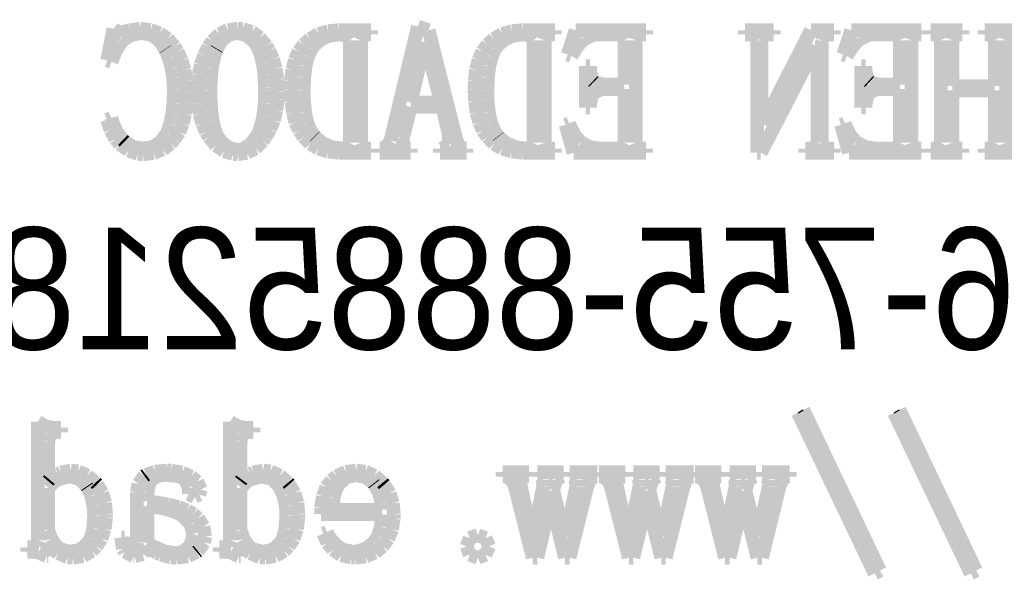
# Model space of a CAD drawing. Extents: x -225 to 585, y -158 to 406.
# Tile 7 of 47: x -205.44 to -198.16, y -151.33 to -147.18. Entities that reach past the tile are written whole.
import ezdxf

# ---------------------------------------------------------------- set-up
doc = ezdxf.new("R2010")
doc.units = 0
doc.layers.add('BOARD_GEOMETRY_SILKSCREEN_B', color=1, linetype='CONTINUOUS')

msp = doc.modelspace()

# ---------------------------------------------------------------- linework, layer by layer
at = {"layer": 'BOARD_GEOMETRY_SILKSCREEN_B', "const_width": 0.1016}
for points in [[(-204.748638, -147.245578), (-204.795374, -147.479004)], [(-204.721206, -147.266406), (-204.748638, -147.245578)], [(-204.690218, -147.271994), (-204.721206, -147.266406)], [(-204.625702, -147.255992), (-204.690218, -147.271994)], [(-204.551788, -147.245578), (-204.625702, -147.255992)], [(-204.619098, -147.291806), (-204.543406, -147.277074)], [(-204.550772, -147.245578), (-204.551788, -147.245578)], [(-204.475588, -147.254214), (-204.550772, -147.245578)], [(-204.543406, -147.277074), (-204.53604, -147.277074)], [(-204.53604, -147.277074), (-204.46873, -147.29079)], [(-204.408024, -147.279106), (-204.475588, -147.254214)], [(-204.348588, -147.319492), (-204.408024, -147.279106)], [(-203.901802, -147.254976), (-203.96454, -147.285202)], [(-203.830428, -147.245578), (-203.901802, -147.254976)], [(-203.891388, -147.287488), (-203.830428, -147.277074)], [(-203.793598, -147.247864), (-203.830428, -147.245578)], [(-203.830428, -147.277074), (-203.765912, -147.292568)], [(-203.726288, -147.268692), (-203.793598, -147.247864)], [(-203.667868, -147.310602), (-203.726288, -147.268692)], [(-203.1619, -147.263612), (-203.232512, -147.284186)], [(-203.082906, -147.255992), (-203.1619, -147.263612)], [(-202.8444, -147.255992), (-203.082906, -147.255992)], [(-202.8444, -147.287488), (-202.8444, -147.255992)], [(-202.498706, -147.229068), (-202.70089, -148.073364)], [(-202.419712, -147.255992), (-202.498706, -147.229068)], [(-202.212702, -148.073364), (-202.419712, -147.255992)], [(-201.803508, -147.263612), (-201.87539, -147.284186)], [(-201.72553, -147.255992), (-201.803508, -147.263612)], [(-201.486008, -147.255992), (-201.72553, -147.255992)], [(-201.486008, -147.287488), (-201.486008, -147.255992)], [(-201.3331, -147.255992), (-201.391012, -147.436078)], [(-200.8124, -147.255992), (-201.3331, -147.255992)], [(-200.8124, -147.287488), (-200.8124, -147.255992)], [(-200.081134, -147.255992), (-200.081134, -147.287488)], [(-199.869298, -147.255992), (-200.081134, -147.255992)], [(-199.5932, -147.255992), (-199.948292, -147.950428)], [(-199.869298, -147.287488), (-199.869298, -147.255992)], [(-199.424036, -147.255992), (-199.5932, -147.255992)], [(-199.424036, -147.287488), (-199.424036, -147.255992)], [(-199.295512, -147.255992), (-199.35444, -147.436078)], [(-198.77659, -147.255992), (-199.295512, -147.255992)], [(-198.77659, -147.287488), (-198.77659, -147.255992)], [(-198.707502, -147.255992), (-198.707502, -147.287488)], [(-198.474838, -147.255992), (-198.707502, -147.255992)], [(-198.474838, -147.287488), (-198.474838, -147.255992)], [(-198.309992, -147.255992), (-198.309992, -147.287488)], [(-198.07682, -147.255992), (-198.309992, -147.255992)], [(-204.73289, -147.411186), (-204.695298, -147.348702)], [(-204.695298, -147.348702), (-204.678788, -147.329906)], [(-204.678788, -147.329906), (-204.619098, -147.291806)], [(-204.46873, -147.29079), (-204.412088, -147.329906)], [(-204.412088, -147.329906), (-204.367638, -147.396708)], [(-204.297788, -147.377912), (-204.348588, -147.319492)], [(-204.018388, -147.33651), (-204.047598, -147.377912)], [(-203.96454, -147.285202), (-204.018388, -147.33651)], [(-203.984098, -147.393406), (-203.94549, -147.327112)], [(-203.94549, -147.327112), (-203.891388, -147.287488)], [(-203.765912, -147.292568), (-203.71054, -147.339304)], [(-203.71054, -147.339304), (-203.6826, -147.382992)], [(-203.618338, -147.372578), (-203.667868, -147.310602)], [(-203.294996, -147.320762), (-203.343002, -147.362418)], [(-203.232512, -147.284186), (-203.294996, -147.320762)], [(-203.273406, -147.377912), (-203.221336, -147.327874)], [(-203.221336, -147.327874), (-203.155804, -147.297902)], [(-203.155804, -147.297902), (-203.077826, -147.287488)], [(-203.077826, -147.287488), (-203.02474, -147.297902)], [(-203.02474, -147.297902), (-203.002388, -147.329906)], [(-203.002388, -147.329906), (-203.002388, -148.089112)], [(-202.918568, -147.329906), (-202.9079, -147.297902)], [(-202.918568, -148.089112), (-202.918568, -147.329906)], [(-202.9079, -147.297902), (-202.875388, -147.287488)], [(-202.875388, -147.287488), (-202.8444, -147.287488)], [(-202.551792, -147.79117), (-202.44689, -147.345908)], [(-202.44689, -147.345908), (-202.44054, -147.345908)], [(-202.44054, -147.345908), (-202.329288, -147.79117)], [(-201.937874, -147.320762), (-201.98461, -147.362418)], [(-201.87539, -147.284186), (-201.937874, -147.320762)], [(-201.91603, -147.377912), (-201.863706, -147.327874)], [(-201.863706, -147.327874), (-201.798428, -147.297902)], [(-201.798428, -147.297902), (-201.720196, -147.287488)], [(-201.720196, -147.287488), (-201.66711, -147.297902)], [(-201.66711, -147.297902), (-201.645012, -147.329906)], [(-201.645012, -147.329906), (-201.645012, -148.089112)], [(-201.560938, -147.329906), (-201.551032, -147.297902)], [(-201.560938, -148.089112), (-201.560938, -147.329906)], [(-201.551032, -147.297902), (-201.518012, -147.287488)], [(-201.518012, -147.287488), (-201.486008, -147.287488)], [(-201.3204, -147.37588), (-201.274934, -147.324826)], [(-201.274934, -147.324826), (-201.2061, -147.291806)], [(-201.2061, -147.291806), (-201.168508, -147.287488)], [(-201.168508, -147.287488), (-201.01941, -147.287488)], [(-201.01941, -147.287488), (-200.988422, -147.297902)], [(-200.988422, -147.297902), (-200.971912, -147.329906)], [(-200.971912, -147.329906), (-200.971912, -147.65909)], [(-200.887838, -147.329906), (-200.87717, -147.297902)], [(-200.887838, -148.089112), (-200.887838, -147.329906)], [(-200.87717, -147.297902), (-200.839832, -147.287488)], [(-200.839832, -147.287488), (-200.8124, -147.287488)], [(-200.081134, -147.287488), (-200.039224, -147.287488)], [(-200.039224, -147.287488), (-200.006712, -147.297902)], [(-200.006712, -147.297902), (-199.991218, -147.329906)], [(-199.991218, -147.329906), (-199.991218, -148.162772)], [(-199.958706, -147.329906), (-199.948292, -147.297902)], [(-199.958706, -147.950428), (-199.958706, -147.329906)], [(-199.948292, -147.297902), (-199.9107, -147.287488)], [(-199.9107, -147.287488), (-199.869298, -147.287488)], [(-199.51319, -147.329906), (-199.50303, -147.297902)], [(-199.51319, -148.089112), (-199.51319, -147.329906)], [(-199.50303, -147.297902), (-199.460104, -147.287488)], [(-199.460104, -147.287488), (-199.424036, -147.287488)], [(-199.28459, -147.37588), (-199.2376, -147.324826)], [(-199.2376, -147.324826), (-199.170036, -147.291806)], [(-199.170036, -147.291806), (-199.131428, -147.287488)], [(-199.131428, -147.287488), (-198.9836, -147.287488)], [(-198.9836, -147.287488), (-198.951088, -147.297902)], [(-198.951088, -147.297902), (-198.935594, -147.329906)], [(-198.935594, -147.329906), (-198.935594, -147.65909)], [(-198.849996, -147.329906), (-198.84009, -147.297902)], [(-198.849996, -148.089112), (-198.849996, -147.329906)], [(-198.84009, -147.297902), (-198.803514, -147.287488)], [(-198.803514, -147.287488), (-198.77659, -147.287488)], [(-198.707502, -147.287488), (-198.686928, -147.287488)], [(-198.686928, -147.287488), (-198.64959, -147.297902)], [(-198.64959, -147.297902), (-198.633588, -147.329906)], [(-198.633588, -147.329906), (-198.633588, -148.089112)], [(-198.548498, -147.329906), (-198.538338, -147.297902)], [(-198.548498, -147.669504), (-198.548498, -147.329906)], [(-198.538338, -147.297902), (-198.495412, -147.287488)], [(-198.495412, -147.287488), (-198.474838, -147.287488)], [(-198.309992, -147.287488), (-198.287894, -147.287488)], [(-198.287894, -147.287488), (-198.251826, -147.297902)], [(-198.251826, -147.297902), (-198.234808, -147.329906)], [(-198.234808, -147.329906), (-198.234808, -147.669504)], [(-198.150988, -147.329906), (-198.14032, -147.297902)], [(-198.150988, -148.089112), (-198.150988, -147.329906)], [(-198.14032, -147.297902), (-198.097394, -147.287488)], [(-204.764132, -147.489418), (-204.73289, -147.411186)], [(-204.367638, -147.396708), (-204.366114, -147.398994)], [(-204.366114, -147.398994), (-204.33919, -147.46351)], [(-204.274928, -147.414488), (-204.297788, -147.377912)], [(-204.245718, -147.479004), (-204.274928, -147.414488)], [(-204.047598, -147.377912), (-204.079094, -147.442428)], [(-204.006196, -147.460208), (-203.986638, -147.397724)], [(-203.986638, -147.397724), (-203.984098, -147.393406)], [(-203.6826, -147.382992), (-203.65974, -147.43938)], [(-203.598272, -147.406106), (-203.618338, -147.372578)], [(-203.570332, -147.470622), (-203.598272, -147.406106)], [(-203.379832, -147.413218), (-203.407772, -147.475702)], [(-203.343002, -147.362418), (-203.379832, -147.413218)], [(-203.310998, -147.453096), (-203.285598, -147.396708)], [(-203.285598, -147.396708), (-203.273406, -147.377912)], [(-202.022202, -147.413218), (-202.049634, -147.475702)], [(-201.98461, -147.362418), (-202.022202, -147.413218)], [(-201.953114, -147.453096), (-201.92873, -147.396708)], [(-201.92873, -147.396708), (-201.91603, -147.377912)], [(-201.364088, -147.446492), (-201.3204, -147.37588)], [(-199.96404, -148.162772), (-199.556116, -147.372578)], [(-199.556116, -147.372578), (-199.545702, -147.372578)], [(-199.545702, -147.372578), (-199.545702, -148.089112)], [(-199.328532, -147.446492), (-199.28459, -147.37588)], [(-204.795374, -147.479004), (-204.764132, -147.489418)], [(-204.33919, -147.46351), (-204.319632, -147.535392)], [(-204.223874, -147.549616), (-204.245718, -147.479004)], [(-204.079094, -147.442428), (-204.10297, -147.511262)], [(-204.020928, -147.53209), (-204.006196, -147.460208)], [(-203.65974, -147.43938), (-203.643992, -147.507198)], [(-203.548996, -147.541488), (-203.570332, -147.470622)], [(-203.407772, -147.475702), (-203.426314, -147.5486)], [(-203.329032, -147.521676), (-203.310998, -147.453096)], [(-202.049634, -147.475702), (-202.068938, -147.5486)], [(-201.970894, -147.521676), (-201.953114, -147.453096)], [(-201.391012, -147.436078), (-201.364088, -147.446492)], [(-199.35444, -147.436078), (-199.328532, -147.446492)], [(-204.319632, -147.535392), (-204.30744, -147.6121)], [(-204.211428, -147.628102), (-204.223874, -147.549616)], [(-204.10297, -147.511262), (-204.118718, -147.586192)], [(-204.028802, -147.6121), (-204.020928, -147.53209)], [(-203.643992, -147.507198), (-203.633832, -147.586192)], [(-203.53782, -147.620482), (-203.548996, -147.541488)], [(-203.426314, -147.5486), (-203.437236, -147.632928)], [(-203.338938, -147.604988), (-203.329032, -147.521676)], [(-202.068938, -147.5486), (-202.078336, -147.632928)], [(-201.981308, -147.604988), (-201.970894, -147.521676)], [(-201.25817, -147.521676), (-201.25817, -147.828762)], [(-201.226928, -147.521676), (-201.25817, -147.521676)], [(-201.226928, -147.563078), (-201.226928, -147.521676)], [(-201.205338, -147.632928), (-201.226928, -147.563078)], [(-199.221598, -147.521676), (-199.221598, -147.828762)], [(-199.189594, -147.521676), (-199.221598, -147.521676)], [(-199.189594, -147.563078), (-199.189594, -147.521676)], [(-199.168512, -147.632928), (-199.189594, -147.563078)], [(-204.30744, -147.6121), (-204.302614, -147.695412)], [(-204.20711, -147.712176), (-204.211428, -147.628102)], [(-204.118718, -147.586192), (-204.1271, -147.666202)], [(-204.032104, -147.701762), (-204.028802, -147.6121)], [(-203.633832, -147.586192), (-203.629514, -147.677632)], [(-203.533502, -147.707096), (-203.53782, -147.620482)], [(-203.437236, -147.632928), (-203.437998, -147.691602)], [(-203.343002, -147.701762), (-203.338938, -147.604988)], [(-202.078336, -147.632928), (-202.080114, -147.691602)], [(-201.98461, -147.701762), (-201.981308, -147.604988)], [(-201.198734, -147.639278), (-201.205338, -147.632928)], [(-201.12609, -147.65909), (-201.198734, -147.639278)], [(-199.1614, -147.639278), (-199.168512, -147.632928)], [(-199.089772, -147.65909), (-199.1614, -147.639278)], [(-204.302614, -147.707096), (-204.30617, -147.796504)], [(-204.302614, -147.695412), (-204.302614, -147.707096)], [(-204.210412, -147.792186), (-204.20711, -147.712176)], [(-204.1271, -147.666202), (-204.1271, -147.707096)], [(-204.1271, -147.707096), (-204.123798, -147.795488)], [(-204.031088, -147.755864), (-204.032104, -147.701762)], [(-203.629514, -147.701762), (-203.631292, -147.799806)], [(-203.629514, -147.677632), (-203.629514, -147.701762)], [(-203.535788, -147.767294), (-203.533502, -147.707096)], [(-203.437998, -147.691602), (-203.433934, -147.783804)], [(-203.34097, -147.77339), (-203.343002, -147.701762)], [(-202.080114, -147.691602), (-202.076304, -147.783804)], [(-201.983594, -147.77339), (-201.98461, -147.701762)], [(-201.205338, -147.72259), (-201.141838, -147.691602)], [(-201.141838, -147.691602), (-200.971912, -147.691602)], [(-200.971912, -147.65909), (-201.12609, -147.65909)], [(-200.971912, -147.691602), (-200.971912, -148.089112)], [(-199.168512, -147.72259), (-199.105012, -147.691602)], [(-199.105012, -147.691602), (-198.935594, -147.691602)], [(-198.935594, -147.65909), (-199.089772, -147.65909)], [(-198.935594, -147.691602), (-198.935594, -148.089112)], [(-198.234808, -147.669504), (-198.548498, -147.669504)], [(-198.548498, -147.701762), (-198.234808, -147.701762)], [(-198.548498, -148.089112), (-198.548498, -147.701762)], [(-198.234808, -147.701762), (-198.234808, -148.089112)], [(-204.026008, -147.84959), (-204.031088, -147.755864)], [(-203.54544, -147.848574), (-203.535788, -147.767294)], [(-203.433934, -147.783804), (-203.421996, -147.8661)], [(-203.332588, -147.863306), (-203.34097, -147.77339)], [(-202.076304, -147.783804), (-202.064874, -147.8661)], [(-201.974196, -147.863306), (-201.983594, -147.77339)], [(-201.226928, -147.808188), (-201.211434, -147.731988)], [(-201.211434, -147.731988), (-201.205338, -147.72259)], [(-199.189594, -147.808188), (-199.1741, -147.731988)], [(-199.1741, -147.731988), (-199.168512, -147.72259)], [(-204.30617, -147.796504), (-204.314298, -147.876514)], [(-204.220826, -147.875498), (-204.210412, -147.792186)], [(-204.123798, -147.795488), (-204.112368, -147.875498)], [(-204.015594, -147.927568), (-204.026008, -147.84959)], [(-203.631292, -147.799806), (-203.64069, -147.88388)], [(-203.562712, -147.922488), (-203.54544, -147.848574)], [(-202.610212, -148.0566), (-202.551792, -147.823428)], [(-202.329288, -147.79117), (-202.551792, -147.79117)], [(-202.551792, -147.823428), (-202.318874, -147.823428)], [(-202.318874, -147.823428), (-202.270868, -148.025612)], [(-201.25817, -147.828762), (-201.226928, -147.828762)], [(-201.226928, -147.828762), (-201.226928, -147.808188)], [(-199.221598, -147.828762), (-199.189594, -147.828762)], [(-199.189594, -147.828762), (-199.189594, -147.808188)], [(-204.764132, -147.903692), (-204.795374, -147.919186)], [(-204.795374, -147.919186), (-204.770736, -147.995132)], [(-204.754734, -147.940014), (-204.764132, -147.903692)], [(-204.314298, -147.876514), (-204.329792, -147.948396)], [(-204.238098, -147.948396), (-204.220826, -147.875498)], [(-204.112368, -147.875498), (-204.092302, -147.94738)], [(-204.0001, -147.992084), (-204.015594, -147.927568)], [(-203.64069, -147.88388), (-203.655422, -147.954492)], [(-203.58989, -147.98802), (-203.562712, -147.922488)], [(-203.421996, -147.8661), (-203.4032, -147.937982)], [(-203.316332, -147.937982), (-203.332588, -147.863306)], [(-202.064874, -147.8661), (-202.044808, -147.937982)], [(-201.958702, -147.937982), (-201.974196, -147.863306)], [(-204.770736, -147.995132), (-204.733906, -148.060918)], [(-204.723492, -148.009864), (-204.754734, -147.940014)], [(-204.329792, -147.948396), (-204.35189, -148.01088)], [(-204.26299, -148.01088), (-204.238098, -147.948396)], [(-204.092302, -147.94738), (-204.065632, -148.009864)], [(-203.979272, -148.041106), (-204.0001, -147.992084)], [(-203.655422, -147.954492), (-203.675234, -148.012912)], [(-203.624434, -148.046186), (-203.58989, -147.98802)], [(-203.4032, -147.937982), (-203.375514, -147.998688)], [(-203.375514, -147.998688), (-203.343002, -148.046186)], [(-203.293218, -147.997418), (-203.316332, -147.937982)], [(-203.262992, -148.041106), (-203.293218, -147.997418)], [(-202.044808, -147.937982), (-202.018138, -147.998688)], [(-202.018138, -147.998688), (-201.98461, -148.046186)], [(-201.935588, -147.997418), (-201.958702, -147.937982)], [(-201.905616, -148.041106), (-201.935588, -147.997418)], [(-201.380598, -147.945602), (-201.407014, -147.955762)], [(-201.407014, -147.955762), (-201.348594, -148.162772)], [(-201.375772, -147.95881), (-201.380598, -147.945602)], [(-201.340212, -148.032724), (-201.375772, -147.95881)], [(-199.948292, -147.950428), (-199.958706, -147.950428)], [(-199.343772, -147.945602), (-199.370696, -147.955762)], [(-199.370696, -147.955762), (-199.31253, -148.162772)], [(-199.3392, -147.95881), (-199.343772, -147.945602)], [(-199.303894, -148.032724), (-199.3392, -147.95881)], [(-204.733906, -148.060918), (-204.700632, -148.099272)], [(-204.678788, -148.06803), (-204.723492, -148.009864)], [(-204.667104, -148.07946), (-204.678788, -148.06803)], [(-204.60589, -148.118068), (-204.667104, -148.07946)], [(-204.3557, -148.020278), (-204.399134, -148.081492)], [(-204.35189, -148.01088), (-204.3557, -148.020278)], [(-204.32649, -148.096224), (-204.297788, -148.06168)], [(-204.297788, -148.06168), (-204.26299, -148.01088)], [(-204.065632, -148.009864), (-204.042772, -148.046186)], [(-204.042772, -148.046186), (-203.990702, -148.10867)], [(-203.952094, -148.080476), (-203.979272, -148.041106)], [(-203.687934, -148.035772), (-203.737718, -148.10232)], [(-203.700634, -148.130514), (-203.645008, -148.075396)], [(-203.675234, -148.012912), (-203.687934, -148.035772)], [(-203.645008, -148.075396), (-203.624434, -148.046186)], [(-203.343002, -148.046186), (-203.294234, -148.096224)], [(-203.260706, -148.043392), (-203.262992, -148.041106)], [(-203.203302, -148.091906), (-203.260706, -148.043392)], [(-202.70089, -148.073364), (-202.728068, -148.11502)], [(-202.610212, -148.11502), (-202.610212, -148.0566)], [(-202.270868, -148.025612), (-202.270868, -148.099272)], [(-202.191874, -148.11502), (-202.212702, -148.073364)], [(-201.98461, -148.046186), (-201.935588, -148.096224)], [(-201.903838, -148.043392), (-201.905616, -148.041106)], [(-201.846434, -148.091906), (-201.903838, -148.043392)], [(-201.295508, -148.083778), (-201.340212, -148.032724)], [(-199.25919, -148.083778), (-199.303894, -148.032724)], [(-204.700632, -148.099272), (-204.637894, -148.146262)], [(-204.637894, -148.146262), (-204.569568, -148.170392)], [(-204.530706, -148.13153), (-204.60589, -148.118068)], [(-204.52969, -148.13153), (-204.530706, -148.13153)], [(-204.456792, -148.119084), (-204.52969, -148.13153)], [(-204.399134, -148.081492), (-204.456792, -148.119084)], [(-204.453236, -148.164804), (-204.38491, -148.138896)], [(-204.38491, -148.138896), (-204.32649, -148.096224)], [(-203.990702, -148.10867), (-203.931012, -148.150326)], [(-203.895706, -148.126704), (-203.952094, -148.080476)], [(-203.931012, -148.150326), (-203.864718, -148.171408)], [(-203.830428, -148.142198), (-203.895706, -148.126704)], [(-203.796138, -148.136864), (-203.830428, -148.142198)], [(-203.737718, -148.10232), (-203.796138, -148.136864)], [(-203.76261, -148.162772), (-203.700634, -148.130514)], [(-203.294234, -148.096224), (-203.234036, -148.13153)], [(-203.234036, -148.13153), (-203.16317, -148.153374)], [(-203.137008, -148.121116), (-203.203302, -148.091906)], [(-203.060808, -148.13153), (-203.137008, -148.121116)], [(-203.019406, -148.1201), (-203.060808, -148.13153)], [(-203.002388, -148.089112), (-203.019406, -148.1201)], [(-202.9079, -148.1201), (-202.918568, -148.089112)], [(-202.875388, -148.13153), (-202.9079, -148.1201)], [(-202.8444, -148.13153), (-202.875388, -148.13153)], [(-202.8444, -148.162772), (-202.8444, -148.13153)], [(-202.780138, -148.13153), (-202.780138, -148.162772)], [(-202.76439, -148.13153), (-202.780138, -148.13153)], [(-202.728068, -148.11502), (-202.76439, -148.13153)], [(-202.57389, -148.13153), (-202.610212, -148.11502)], [(-202.551792, -148.13153), (-202.57389, -148.13153)], [(-202.551792, -148.162772), (-202.551792, -148.13153)], [(-202.335638, -148.13153), (-202.335638, -148.162772)], [(-202.318874, -148.13153), (-202.335638, -148.13153)], [(-202.270868, -148.099272), (-202.318874, -148.13153)], [(-202.154536, -148.13153), (-202.191874, -148.11502)], [(-202.138788, -148.13153), (-202.154536, -148.13153)], [(-202.138788, -148.162772), (-202.138788, -148.13153)], [(-201.935588, -148.096224), (-201.876406, -148.13153)], [(-201.876406, -148.13153), (-201.80554, -148.153374)], [(-201.779632, -148.121116), (-201.846434, -148.091906)], [(-201.70394, -148.13153), (-201.779632, -148.121116)], [(-201.66203, -148.1201), (-201.70394, -148.13153)], [(-201.645012, -148.089112), (-201.66203, -148.1201)], [(-201.551032, -148.1201), (-201.560938, -148.089112)], [(-201.518012, -148.13153), (-201.551032, -148.1201)], [(-201.486008, -148.13153), (-201.518012, -148.13153)], [(-201.486008, -148.162772), (-201.486008, -148.13153)], [(-201.233532, -148.119084), (-201.295508, -148.083778)], [(-201.158094, -148.13153), (-201.233532, -148.119084)], [(-201.01941, -148.13153), (-201.158094, -148.13153)], [(-200.988422, -148.1201), (-201.01941, -148.13153)], [(-200.971912, -148.089112), (-200.988422, -148.1201)], [(-200.87717, -148.1201), (-200.887838, -148.089112)], [(-200.844912, -148.13153), (-200.87717, -148.1201)], [(-200.8124, -148.13153), (-200.844912, -148.13153)], [(-200.8124, -148.162772), (-200.8124, -148.13153)], [(-199.63511, -148.13153), (-199.63511, -148.162772)], [(-199.5932, -148.13153), (-199.63511, -148.13153)], [(-199.561196, -148.1201), (-199.5932, -148.13153)], [(-199.545702, -148.089112), (-199.561196, -148.1201)], [(-199.50303, -148.1201), (-199.51319, -148.089112)], [(-199.465438, -148.13153), (-199.50303, -148.1201)], [(-199.424036, -148.13153), (-199.465438, -148.13153)], [(-199.424036, -148.162772), (-199.424036, -148.13153)], [(-199.196706, -148.119084), (-199.25919, -148.083778)], [(-199.121014, -148.13153), (-199.196706, -148.119084)], [(-198.9836, -148.13153), (-199.121014, -148.13153)], [(-198.951088, -148.1201), (-198.9836, -148.13153)], [(-198.935594, -148.089112), (-198.951088, -148.1201)], [(-198.84009, -148.1201), (-198.849996, -148.089112)], [(-198.808594, -148.13153), (-198.84009, -148.1201)], [(-198.77659, -148.13153), (-198.808594, -148.13153)], [(-198.77659, -148.162772), (-198.77659, -148.13153)], [(-198.707502, -148.13153), (-198.707502, -148.162772)], [(-198.680832, -148.13153), (-198.707502, -148.13153)], [(-198.64959, -148.1201), (-198.680832, -148.13153)], [(-198.633588, -148.089112), (-198.64959, -148.1201)], [(-198.538338, -148.1201), (-198.548498, -148.089112)], [(-198.500492, -148.13153), (-198.538338, -148.1201)], [(-198.474838, -148.13153), (-198.500492, -148.13153)], [(-198.474838, -148.162772), (-198.474838, -148.13153)], [(-198.309992, -148.13153), (-198.309992, -148.162772)], [(-198.282814, -148.13153), (-198.309992, -148.13153)], [(-198.251826, -148.1201), (-198.282814, -148.13153)], [(-198.234808, -148.089112), (-198.251826, -148.1201)], [(-198.14032, -148.1201), (-198.150988, -148.089112)], [(-198.103236, -148.13153), (-198.14032, -148.1201)], [(-204.569568, -148.170392), (-204.530706, -148.173186)], [(-204.530706, -148.173186), (-204.453236, -148.164804)], [(-203.864718, -148.171408), (-203.830428, -148.173186)], [(-203.830428, -148.173186), (-203.76261, -148.162772)], [(-203.16317, -148.153374), (-203.080874, -148.162772)], [(-203.080874, -148.162772), (-202.8444, -148.162772)], [(-202.780138, -148.162772), (-202.551792, -148.162772)], [(-202.335638, -148.162772), (-202.138788, -148.162772)], [(-201.80554, -148.153374), (-201.723498, -148.162772)], [(-201.723498, -148.162772), (-201.486008, -148.162772)], [(-201.348594, -148.162772), (-200.8124, -148.162772)], [(-199.991218, -148.162772), (-199.96404, -148.162772)], [(-199.63511, -148.162772), (-199.424036, -148.162772)], [(-199.31253, -148.162772), (-198.77659, -148.162772)], [(-198.707502, -148.162772), (-198.474838, -148.162772)], [(-198.309992, -148.162772), (-198.07682, -148.162772)], [(-199.122792, -151.274272), (-199.689212, -150.085806)], [(-199.650604, -150.063708), (-199.084184, -151.252174)], [(-198.412608, -151.274272), (-198.979282, -150.085806)], [(-198.939404, -150.063708), (-198.373492, -151.252174)], [(-205.3082, -150.1521), (-205.3082, -151.02967)], [(-205.253082, -150.185374), (-205.3082, -150.1521)], [(-205.19771, -150.196804), (-205.253082, -150.185374)], [(-203.887324, -150.1521), (-203.887324, -151.02967)], [(-203.832206, -150.185374), (-203.887324, -150.1521)], [(-203.776072, -150.196804), (-203.832206, -150.185374)], [(-205.231238, -150.29688), (-205.219808, -150.246588)], [(-205.219808, -150.246588), (-205.1812, -150.230078)], [(-205.136496, -150.196804), (-205.19771, -150.196804)], [(-205.1812, -150.230078), (-205.136496, -150.230078)], [(-205.136496, -150.230078), (-205.136496, -150.196804)], [(-203.809092, -150.29688), (-203.798932, -150.246588)], [(-203.798932, -150.246588), (-203.759308, -150.230078)], [(-203.714604, -150.196804), (-203.776072, -150.196804)], [(-203.759308, -150.230078), (-203.714604, -150.230078)], [(-203.714604, -150.230078), (-203.714604, -150.196804)], [(-205.231238, -150.591266), (-205.231238, -150.29688)], [(-203.809092, -150.591266), (-203.809092, -150.29688)], [(-205.15834, -150.536402), (-205.22184, -150.58009)], [(-205.139798, -150.527766), (-205.15834, -150.536402)], [(-205.064614, -150.513288), (-205.139798, -150.527766)], [(-205.009496, -150.519384), (-205.064614, -150.513288)], [(-204.941932, -150.549864), (-205.009496, -150.519384)], [(-204.88148, -150.603204), (-204.941932, -150.549864)], [(-204.520292, -150.552912), (-204.564996, -150.611078)], [(-204.508608, -150.544276), (-204.520292, -150.552912)], [(-204.442314, -150.52167), (-204.508608, -150.544276)], [(-204.47, -150.58009), (-204.415136, -150.55088)], [(-204.353414, -150.513288), (-204.442314, -150.52167)], [(-204.415136, -150.55088), (-204.359002, -150.546562)], [(-204.359002, -150.546562), (-204.268324, -150.55469)], [(-204.32141, -150.514304), (-204.353414, -150.513288)], [(-204.242416, -150.527766), (-204.32141, -150.514304)], [(-204.175614, -150.557992), (-204.242416, -150.527766)], [(-203.73721, -150.536402), (-203.80071, -150.58009)], [(-203.717398, -150.527766), (-203.73721, -150.536402)], [(-203.642722, -150.513288), (-203.717398, -150.527766)], [(-203.58862, -150.519384), (-203.642722, -150.513288)], [(-203.519786, -150.549864), (-203.58862, -150.519384)], [(-203.459588, -150.603204), (-203.519786, -150.549864)], [(-203.031598, -150.523702), (-203.100432, -150.55596)], [(-202.954636, -150.513288), (-203.031598, -150.523702)], [(-203.026518, -150.56231), (-202.95997, -150.546562)], [(-202.95997, -150.546562), (-202.884024, -150.56231)], [(-202.887072, -150.52167), (-202.954636, -150.513288)], [(-202.819, -150.55088), (-202.887072, -150.52167)], [(-202.760072, -150.603204), (-202.819, -150.55088)], [(-201.872088, -150.524464), (-201.872088, -150.557992)], [(-201.677524, -150.524464), (-201.872088, -150.524464)], [(-201.677524, -150.557992), (-201.677524, -150.524464)], [(-201.615802, -150.524464), (-201.615802, -150.557992)], [(-201.422508, -150.524464), (-201.615802, -150.524464)], [(-201.422508, -150.557992), (-201.422508, -150.524464)], [(-201.377296, -150.524464), (-201.377296, -150.557992)], [(-201.172572, -150.524464), (-201.377296, -150.524464)], [(-201.172572, -150.557992), (-201.172572, -150.524464)], [(-201.160888, -150.524464), (-201.160888, -150.557992)], [(-200.966324, -150.524464), (-201.160888, -150.524464)], [(-200.966324, -150.557992), (-200.966324, -150.524464)], [(-200.906126, -150.524464), (-200.906126, -150.557992)], [(-200.711308, -150.524464), (-200.906126, -150.524464)], [(-200.711308, -150.557992), (-200.711308, -150.524464)], [(-200.666604, -150.524464), (-200.666604, -150.557992)], [(-200.461626, -150.524464), (-200.666604, -150.524464)], [(-200.461626, -150.557992), (-200.461626, -150.524464)], [(-200.450196, -150.524464), (-200.450196, -150.557992)], [(-200.255378, -150.524464), (-200.450196, -150.524464)], [(-200.255378, -150.557992), (-200.255378, -150.524464)], [(-200.000108, -150.524464), (-200.19518, -150.524464)], [(-200.19518, -150.524464), (-200.19518, -150.557992)], [(-200.000108, -150.557992), (-200.000108, -150.524464)], [(-199.955404, -150.524464), (-199.955404, -150.557992)], [(-199.75068, -150.524464), (-199.955404, -150.524464)], [(-199.75068, -150.557992), (-199.75068, -150.524464)], [(-205.22184, -150.58009), (-205.231238, -150.591266)], [(-205.231238, -150.641304), (-205.175104, -150.587202)], [(-205.175104, -150.587202), (-205.15834, -150.58009)], [(-205.15834, -150.58009), (-205.08341, -150.557992)], [(-205.08341, -150.557992), (-205.069694, -150.557992)], [(-205.069694, -150.557992), (-204.999082, -150.575772)], [(-204.999082, -150.575772), (-204.945996, -150.629874)], [(-204.869796, -150.615396), (-204.88148, -150.603204)], [(-204.832712, -150.678896), (-204.869796, -150.615396)], [(-204.564996, -150.611078), (-204.57541, -150.674578)], [(-204.498194, -150.674578), (-204.480414, -150.597362)], [(-204.480414, -150.597362), (-204.47, -150.58009)], [(-204.268324, -150.55469), (-204.220572, -150.57501)], [(-204.220572, -150.57501), (-204.192378, -150.639272)], [(-204.13091, -150.593806), (-204.175614, -150.557992)], [(-204.103986, -150.652988), (-204.13091, -150.593806)], [(-203.80071, -150.58009), (-203.809092, -150.591266)], [(-203.809092, -150.641304), (-203.754228, -150.587202)], [(-203.754228, -150.587202), (-203.73721, -150.58009)], [(-203.73721, -150.58009), (-203.661518, -150.557992)], [(-203.661518, -150.557992), (-203.647802, -150.557992)], [(-203.647802, -150.557992), (-203.57719, -150.575772)], [(-203.57719, -150.575772), (-203.524104, -150.629874)], [(-203.449174, -150.615396), (-203.459588, -150.603204)], [(-203.411582, -150.678896), (-203.449174, -150.615396)], [(-203.138024, -150.586186), (-203.175108, -150.63597)], [(-203.100432, -150.55596), (-203.138024, -150.586186)], [(-203.100432, -150.644606), (-203.081636, -150.613364)], [(-203.081636, -150.613364), (-203.026518, -150.56231)], [(-202.884024, -150.56231), (-202.825604, -150.607776)], [(-202.825604, -150.607776), (-202.821286, -150.613364)], [(-202.821286, -150.613364), (-202.78598, -150.676864)], [(-202.747626, -150.61819), (-202.760072, -150.603204)], [(-202.708002, -150.68169), (-202.747626, -150.61819)], [(-201.872088, -150.557992), (-201.849228, -150.557992)], [(-201.849228, -150.557992), (-201.81062, -150.57501)], [(-201.81062, -150.57501), (-201.782426, -150.629874)], [(-201.744072, -150.603204), (-201.738738, -150.569676)], [(-201.655426, -151.002492), (-201.744072, -150.603204)], [(-201.738738, -150.569676), (-201.70521, -150.557992)], [(-201.70521, -150.557992), (-201.677524, -150.557992)], [(-201.615802, -150.557992), (-201.599292, -150.557992)], [(-201.599292, -150.557992), (-201.572114, -150.58009)], [(-201.572114, -150.58009), (-201.572114, -150.629874)], [(-201.49947, -150.658068), (-201.477626, -150.586186)], [(-201.477626, -150.586186), (-201.439018, -150.557992)], [(-201.439018, -150.557992), (-201.422508, -150.557992)], [(-201.377296, -150.557992), (-201.355706, -150.557992)], [(-201.355706, -150.557992), (-201.327512, -150.58009)], [(-201.327512, -150.58009), (-201.327512, -150.629874)], [(-201.249534, -150.641304), (-201.22769, -150.58009)], [(-201.22769, -150.58009), (-201.194416, -150.557992)], [(-201.194416, -150.557992), (-201.172572, -150.557992)], [(-201.160888, -150.557992), (-201.139298, -150.557992)], [(-201.139298, -150.557992), (-201.099674, -150.57501)], [(-201.099674, -150.57501), (-201.072496, -150.629874)], [(-201.033126, -150.603204), (-201.027792, -150.569676)], [(-200.944734, -151.002492), (-201.033126, -150.603204)], [(-201.027792, -150.569676), (-200.994518, -150.557992)], [(-200.994518, -150.557992), (-200.966324, -150.557992)], [(-200.906126, -150.557992), (-200.888092, -150.557992)], [(-200.888092, -150.557992), (-200.861422, -150.58009)], [(-200.861422, -150.58009), (-200.861422, -150.629874)], [(-200.788524, -150.658068), (-200.76668, -150.586186)], [(-200.76668, -150.586186), (-200.728072, -150.557992)], [(-200.728072, -150.557992), (-200.711308, -150.557992)], [(-200.666604, -150.557992), (-200.644506, -150.557992)], [(-200.644506, -150.557992), (-200.61682, -150.58009)], [(-200.61682, -150.58009), (-200.61682, -150.629874)], [(-200.538588, -150.641304), (-200.51649, -150.58009)], [(-200.51649, -150.58009), (-200.48347, -150.557992)], [(-200.48347, -150.557992), (-200.461626, -150.557992)], [(-200.450196, -150.557992), (-200.428098, -150.557992)], [(-200.428098, -150.557992), (-200.388728, -150.57501)], [(-200.388728, -150.57501), (-200.361296, -150.629874)], [(-200.32218, -150.603204), (-200.316592, -150.569676)], [(-200.233534, -151.002492), (-200.32218, -150.603204)], [(-200.316592, -150.569676), (-200.283572, -150.557992)], [(-200.283572, -150.557992), (-200.255378, -150.557992)], [(-200.19518, -150.557992), (-200.178416, -150.557992)], [(-200.178416, -150.557992), (-200.150222, -150.58009)], [(-200.150222, -150.58009), (-200.150222, -150.629874)], [(-200.078594, -150.658068), (-200.055734, -150.586186)], [(-200.055734, -150.586186), (-200.017126, -150.557992)], [(-200.017126, -150.557992), (-200.000108, -150.557992)], [(-199.955404, -150.557992), (-199.933814, -150.557992)], [(-199.933814, -150.557992), (-199.90562, -150.58009)], [(-199.90562, -150.58009), (-199.90562, -150.629874)], [(-199.828404, -150.641304), (-199.805798, -150.58009)], [(-199.805798, -150.58009), (-199.772524, -150.557992)], [(-199.772524, -150.557992), (-199.75068, -150.557992)], [(-205.231238, -150.952708), (-205.231238, -150.641304)], [(-204.945996, -150.629874), (-204.941932, -150.63597)], [(-204.941932, -150.63597), (-204.912722, -150.700486)], [(-204.810614, -150.751794), (-204.832712, -150.678896)], [(-204.57541, -150.674578), (-204.57541, -151.0411)], [(-204.498194, -150.74138), (-204.498194, -150.674578)], [(-204.192378, -150.639272), (-204.192378, -150.686262)], [(-204.192378, -150.686262), (-204.14869, -150.708106)], [(-204.14869, -150.708106), (-204.115416, -150.691088)], [(-204.115416, -150.691088), (-204.103986, -150.652988)], [(-203.809092, -150.952708), (-203.809092, -150.641304)], [(-203.524104, -150.629874), (-203.520802, -150.63597)], [(-203.520802, -150.63597), (-203.491592, -150.700486)], [(-203.389738, -150.751794), (-203.411582, -150.678896)], [(-203.175108, -150.63597), (-203.201524, -150.703788)], [(-203.122276, -150.714964), (-203.100432, -150.644606)], [(-202.78598, -150.676864), (-202.7682, -150.75281)], [(-202.684888, -150.754588), (-202.708002, -150.68169)], [(-201.782426, -150.629874), (-201.64933, -151.157686)], [(-201.572114, -150.629874), (-201.64933, -151.002492)], [(-201.415904, -150.996396), (-201.49947, -150.658068)], [(-201.327512, -150.629874), (-201.40549, -150.996396)], [(-201.377296, -151.157686), (-201.249534, -150.641304)], [(-201.072496, -150.629874), (-200.9394, -151.157686)], [(-200.861422, -150.629874), (-200.9394, -151.002492)], [(-200.705212, -150.996396), (-200.788524, -150.658068)], [(-200.61682, -150.629874), (-200.694798, -150.996396)], [(-200.666604, -151.157686), (-200.538588, -150.641304)], [(-200.361296, -150.629874), (-200.2282, -151.157686)], [(-200.150222, -150.629874), (-200.2282, -151.002492)], [(-199.995282, -150.996396), (-200.078594, -150.658068)], [(-199.90562, -150.629874), (-199.983598, -150.996396)], [(-199.955404, -151.157686), (-199.828404, -150.641304)], [(-204.912722, -150.700486), (-204.896212, -150.777702)], [(-204.803502, -150.835868), (-204.810614, -150.751794)], [(-204.440028, -150.748492), (-204.498194, -150.74138)], [(-204.344524, -150.763986), (-204.440028, -150.748492)], [(-204.266292, -150.784306), (-204.344524, -150.763986)], [(-203.491592, -150.700486), (-203.475082, -150.777702)], [(-203.38161, -150.835868), (-203.389738, -150.751794)], [(-203.201524, -150.703788), (-203.21397, -150.787862)], [(-203.12634, -150.803102), (-203.122276, -150.714964)], [(-202.7682, -150.75281), (-202.764898, -150.803102)], [(-202.676506, -150.835868), (-202.684888, -150.754588)], [(-201.615802, -151.157686), (-201.516234, -150.730204)], [(-201.516234, -150.730204), (-201.410824, -151.157686)], [(-200.906126, -151.157686), (-200.805034, -150.730204)], [(-200.805034, -150.730204), (-200.699878, -151.157686)], [(-200.19518, -151.157686), (-200.095104, -150.730204)], [(-200.095104, -150.730204), (-199.988932, -151.157686)], [(-204.896212, -150.777702), (-204.891894, -150.846282)], [(-204.803502, -150.861776), (-204.803502, -150.835868)], [(-204.498194, -150.774908), (-204.398626, -150.788878)], [(-204.498194, -151.04618), (-204.498194, -150.774908)], [(-204.398626, -150.788878), (-204.318108, -150.80996)], [(-204.318108, -150.80996), (-204.25791, -150.835106)], [(-204.204824, -150.807674), (-204.266292, -150.784306)], [(-204.25791, -150.835106), (-204.232002, -150.852378)], [(-204.159104, -150.835868), (-204.204824, -150.807674)], [(-204.123798, -150.866602), (-204.159104, -150.835868)], [(-203.475082, -150.777702), (-203.471018, -150.846282)], [(-203.382626, -150.861776), (-203.38161, -150.835868)], [(-203.21397, -150.787862), (-203.214986, -150.835868)], [(-203.214986, -150.835868), (-202.764898, -150.835868)], [(-202.764898, -150.803102), (-203.12634, -150.803102)], [(-202.764898, -150.835868), (-202.772518, -150.928578)], [(-202.677776, -150.86838), (-202.676506, -150.835868)], [(-204.891894, -150.846282), (-204.89799, -150.940262)], [(-204.814932, -150.946612), (-204.803502, -150.861776)], [(-204.232002, -150.852378), (-204.178916, -150.912068)], [(-204.178916, -150.912068), (-204.159104, -150.981664)], [(-204.084174, -150.927562), (-204.123798, -150.866602)], [(-203.471018, -150.846282), (-203.477114, -150.940262)], [(-203.392786, -150.946612), (-203.382626, -150.861776)], [(-202.690222, -150.949406), (-202.677776, -150.86838)], [(-205.208378, -151.016208), (-205.231238, -150.952708)], [(-204.89799, -150.940262), (-204.916786, -151.01189)], [(-204.837792, -151.01697), (-204.814932, -150.946612)], [(-204.159104, -150.985982), (-204.178916, -151.060912)], [(-204.159104, -150.981664), (-204.159104, -150.985982)], [(-204.070712, -151.002492), (-204.084174, -150.927562)], [(-203.787502, -151.016208), (-203.809092, -150.952708)], [(-203.477114, -150.940262), (-203.49591, -151.01189)], [(-203.416916, -151.01697), (-203.392786, -150.946612)], [(-203.171298, -150.968964), (-203.198222, -150.979378)], [(-203.198222, -150.979378), (-203.16698, -151.047704)], [(-203.15047, -151.01189), (-203.171298, -150.968964)], [(-202.772518, -150.928578), (-202.794108, -150.99919)], [(-202.718416, -151.017986), (-202.690222, -150.949406)], [(-205.3082, -151.02967), (-205.319884, -151.069294)], [(-205.231238, -151.04618), (-205.1812, -151.107902)], [(-205.231238, -151.147272), (-205.231238, -151.04618)], [(-205.170024, -151.074374), (-205.208378, -151.016208)], [(-204.936598, -151.04618), (-204.99197, -151.097488)], [(-204.916786, -151.01189), (-204.936598, -151.04618)], [(-204.875384, -151.074374), (-204.837792, -151.01697)], [(-204.691996, -151.007572), (-204.678534, -151.092408)], [(-204.665072, -151.007572), (-204.691996, -151.007572)], [(-204.653388, -151.074374), (-204.665072, -151.007572)], [(-204.57541, -151.0411), (-204.58684, -151.090884)], [(-204.46111, -151.07031), (-204.498194, -151.04618)], [(-204.178916, -151.060912), (-204.192378, -151.08047)], [(-204.12583, -151.107902), (-204.07884, -151.04618)], [(-204.07884, -151.04618), (-204.070712, -151.002492)], [(-203.887324, -151.02967), (-203.8985, -151.069294)], [(-203.809092, -151.04618), (-203.760324, -151.107902)], [(-203.809092, -151.147272), (-203.809092, -151.04618)], [(-203.748894, -151.074374), (-203.787502, -151.016208)], [(-203.514706, -151.04618), (-203.569824, -151.097488)], [(-203.49591, -151.01189), (-203.514706, -151.04618)], [(-203.454, -151.074374), (-203.416916, -151.01697)], [(-203.16698, -151.047704), (-203.12634, -151.097488)], [(-203.0984, -151.069294), (-203.15047, -151.01189)], [(-202.82662, -151.04618), (-202.884786, -151.09317)], [(-202.794108, -150.99919), (-202.82662, -151.04618)], [(-202.760072, -151.074374), (-202.718416, -151.017986)], [(-202.138534, -151.074374), (-202.115674, -151.012906)], [(-202.115674, -151.012906), (-202.055222, -150.991062)], [(-202.055222, -150.991062), (-201.999088, -151.012906)], [(-201.999088, -151.012906), (-201.97191, -151.074374)], [(-201.64933, -151.002492), (-201.655426, -151.002492)], [(-201.40549, -150.996396), (-201.415904, -150.996396)], [(-200.9394, -151.002492), (-200.944734, -151.002492)], [(-200.694798, -150.996396), (-200.705212, -150.996396)], [(-200.2282, -151.002492), (-200.233534, -151.002492)], [(-199.983598, -150.996396), (-199.995282, -150.996396)], [(-205.386432, -151.08047), (-205.386432, -151.113998)], [(-205.347824, -151.08047), (-205.386432, -151.08047)], [(-205.386432, -151.113998), (-205.352904, -151.113998)], [(-205.352904, -151.113998), (-205.30312, -151.119078)], [(-205.319884, -151.069294), (-205.347824, -151.08047)], [(-205.30312, -151.119078), (-205.241398, -151.147272)], [(-205.1812, -151.107902), (-205.15834, -151.124412)], [(-205.139798, -151.095964), (-205.170024, -151.074374)], [(-205.15834, -151.124412), (-205.087728, -151.154384)], [(-205.064614, -151.113998), (-205.139798, -151.095964)], [(-204.99197, -151.097488), (-205.064614, -151.113998)], [(-204.97419, -151.144986), (-204.908404, -151.107902)], [(-204.908404, -151.107902), (-204.875384, -151.074374)], [(-204.678534, -151.092408), (-204.665072, -151.113998)], [(-204.665072, -151.113998), (-204.598524, -151.14651)], [(-204.615034, -151.102568), (-204.653388, -151.074374)], [(-204.58684, -151.090884), (-204.615034, -151.102568)], [(-204.592174, -151.147272), (-204.531722, -151.130762)], [(-204.531722, -151.130762), (-204.498194, -151.08047)], [(-204.498194, -151.08047), (-204.426312, -151.123396)], [(-204.392276, -151.102568), (-204.46111, -151.07031)], [(-204.426312, -151.123396), (-204.398626, -151.135588)], [(-204.398626, -151.135588), (-204.324712, -151.155908)], [(-204.364082, -151.112982), (-204.392276, -151.102568)], [(-204.28712, -151.124412), (-204.364082, -151.112982)], [(-204.249528, -151.120602), (-204.28712, -151.124412)], [(-204.192378, -151.08047), (-204.249528, -151.120602)], [(-204.198728, -151.147272), (-204.134212, -151.11476)], [(-204.134212, -151.11476), (-204.12583, -151.107902)], [(-203.965302, -151.08047), (-203.965302, -151.113998)], [(-203.925932, -151.08047), (-203.965302, -151.08047)], [(-203.965302, -151.113998), (-203.932028, -151.113998)], [(-203.932028, -151.113998), (-203.88199, -151.119078)], [(-203.8985, -151.069294), (-203.925932, -151.08047)], [(-203.88199, -151.119078), (-203.820776, -151.147272)], [(-203.760324, -151.107902), (-203.73721, -151.124412)], [(-203.717398, -151.095964), (-203.748894, -151.074374)], [(-203.73721, -151.124412), (-203.665582, -151.154384)], [(-203.642722, -151.113998), (-203.717398, -151.095964)], [(-203.569824, -151.097488), (-203.642722, -151.113998)], [(-203.552298, -151.144986), (-203.487782, -151.107902)], [(-203.487782, -151.107902), (-203.454, -151.074374)], [(-203.12634, -151.097488), (-203.065888, -151.13889)], [(-203.053696, -151.098504), (-203.0984, -151.069294)], [(-202.97648, -151.113998), (-203.053696, -151.098504)], [(-202.9587, -151.112982), (-202.97648, -151.113998)], [(-202.884786, -151.09317), (-202.9587, -151.112982)], [(-202.884786, -151.148288), (-202.816206, -151.120602)], [(-202.816206, -151.120602), (-202.760072, -151.074374)], [(-202.115674, -151.135588), (-202.138534, -151.074374)], [(-202.055222, -151.157686), (-202.115674, -151.135588)], [(-201.999088, -151.135588), (-202.055222, -151.157686)], [(-201.97191, -151.074374), (-201.999088, -151.135588)], [(-205.241398, -151.147272), (-205.231238, -151.147272)], [(-205.087728, -151.154384), (-205.048104, -151.157686)], [(-205.048104, -151.157686), (-204.97419, -151.144986)], [(-204.598524, -151.14651), (-204.592174, -151.147272)], [(-204.324712, -151.155908), (-204.281786, -151.157686)], [(-204.281786, -151.157686), (-204.198728, -151.147272)], [(-203.820776, -151.147272), (-203.809092, -151.147272)], [(-203.665582, -151.154384), (-203.626212, -151.157686)], [(-203.626212, -151.157686), (-203.552298, -151.144986)], [(-203.065888, -151.13889), (-202.990196, -151.15667)], [(-202.990196, -151.15667), (-202.964796, -151.157686)], [(-202.964796, -151.157686), (-202.884786, -151.148288)], [(-201.64933, -151.157686), (-201.615802, -151.157686)], [(-201.410824, -151.157686), (-201.377296, -151.157686)], [(-200.9394, -151.157686), (-200.906126, -151.157686)], [(-200.699878, -151.157686), (-200.666604, -151.157686)], [(-200.2282, -151.157686), (-200.19518, -151.157686)], [(-199.988932, -151.157686), (-199.955404, -151.157686)], [(-199.084184, -151.252174), (-199.122792, -151.274272)], [(-198.373492, -151.252174), (-198.412608, -151.274272)]]:
    msp.add_lwpolyline(points, dxfattribs=at)
at = {"layer": 'BOARD_GEOMETRY_SILKSCREEN_B'}
for points in [[(-199.689212, -150.085806), (-199.650604, -150.063708)], [(-198.979282, -150.085806), (-198.939404, -150.063708)]]:
    msp.add_lwpolyline(points, dxfattribs=at)

# ---------------------------------------------------------------- texts
at = {"layer": 'BOARD_GEOMETRY_SILKSCREEN_B', "text_generation_flag": 2, "width": 0.927745}
msp.add_text('86-755-88852189', height=0.899922, dxfattribs=at).set_placement((-197.456806, -149.61616))

doc.saveas('drawing.dxf')
